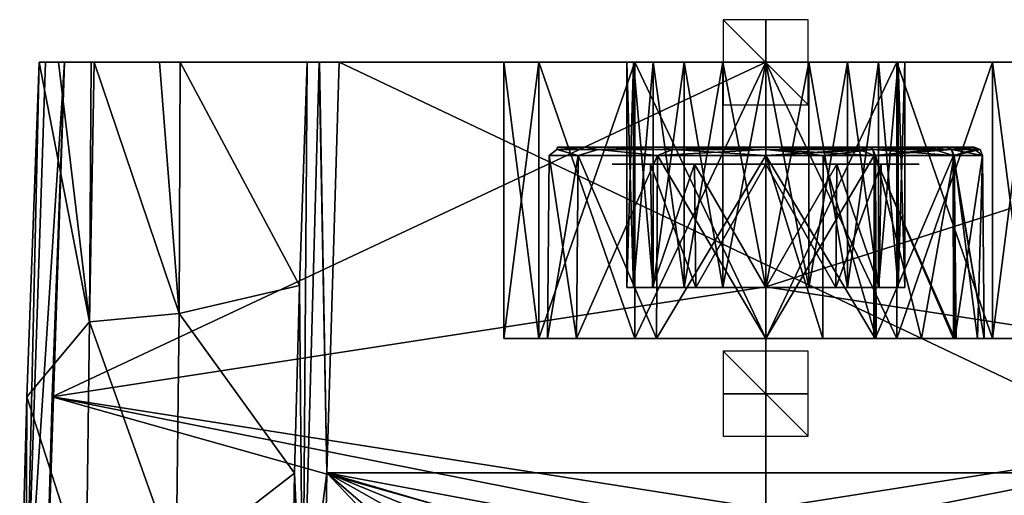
# Model space of a CAD drawing. Header units: millimetres. Extents: x -177 to 177, y -480 to 10.
# Tile 6 of 7: x -176 to 56, y -102 to 10. Entities that reach past the tile are written whole.
import ezdxf

# ---------------------------------------------------------------- set-up
doc = ezdxf.new("R2010")
doc.units = ezdxf.units.MM
doc.header["$LTSCALE"] = 198.929398
for name, color, linetype in [('18', 7, 'CONTINUOUS'), ('19', 7, 'CONTINUOUS'), ('2', 7, 'CONTINUOUS'), ('23', 7, 'CONTINUOUS'), ('24', 7, 'CONTINUOUS'), ('27', 7, 'CONTINUOUS'), ('33', 7, 'CONTINUOUS'), ('39', 7, 'CONTINUOUS'), ('40', 7, 'CONTINUOUS'), ('41', 7, 'CONTINUOUS'), ('42', 7, 'CONTINUOUS'), ('43', 7, 'CONTINUOUS'), ('44', 7, 'CONTINUOUS'), ('45', 7, 'CONTINUOUS'), ('46', 7, 'CONTINUOUS'), ('47', 7, 'CONTINUOUS'), ('48', 7, 'CONTINUOUS'), ('49', 7, 'CONTINUOUS'), ('50', 7, 'CONTINUOUS'), ('51', 7, 'CONTINUOUS'), ('52', 7, 'CONTINUOUS'), ('53', 7, 'CONTINUOUS'), ('54', 7, 'CONTINUOUS'), ('55', 7, 'CONTINUOUS'), ('56', 7, 'CONTINUOUS'), ('57', 7, 'CONTINUOUS'), ('58', 7, 'CONTINUOUS'), ('59', 7, 'CONTINUOUS'), ('60', 7, 'CONTINUOUS'), ('61', 7, 'CONTINUOUS'), ('62', 7, 'CONTINUOUS'), ('63', 7, 'CONTINUOUS')]:
    doc.layers.add(name, color=color, linetype=linetype)

msp = doc.modelspace()

# ---------------------------------------------------------------- linework, layer by layer
at = {"layer": '18', "linetype": 'CONTINUOUS'}
for points in [[(-171.01, 0, 393.44), (-169.48, 0, 398.03), (-166.42, 0, 352.23), (-171.01, 0, 393.44)], [(-169.48, 0, 398.03), (-165.03, 0, 400), (-166.42, 0, 352.23), (-169.48, 0, 398.03)], [(-166.42, 0, 352.23), (-165.03, 0, 400), (-158.73, 0, 301.49), (-166.42, 0, 352.23)], [(-165.03, 0, 400), (0, 0, 400), (-158.73, 0, 301.49), (-165.03, 0, 400)], [(-158.73, 0, 301.49), (0, 0, 400), (-158.02, 0, 297.41), (-158.73, 0, 301.49)], [(-158.02, 0, 297.41), (0, 0, 400), (-19.24, 0, 381.49), (-158.02, 0, 297.41)], [(-142.69, 0, 224.05), (-158.02, 0, 297.41), (-26.49, 0, 374.25), (-142.69, 0, 224.05)], [(-26.49, 0, 374.25), (-158.02, 0, 297.41), (-19.24, 0, 381.49), (-26.49, 0, 374.25)], [(-137.83, 0, 204.65), (-142.69, 0, 224.05), (-26.49, 0, 374.25), (-137.83, 0, 204.65)], [(-107.92, 0, 107.31), (-137.83, 0, 204.65), (-31.14, 0, 365.12), (-107.92, 0, 107.31)], [(-31.14, 0, 365.12), (-137.83, 0, 204.65), (-26.49, 0, 374.25), (-31.14, 0, 365.12)], [(-105.14, 0, 103.57), (-107.92, 0, 107.31), (-31.14, 0, 365.12), (-105.14, 0, 103.57)], [(-104.99, 0, 103.46), (-105.14, 0, 103.57), (-31.14, 0, 365.12), (-104.99, 0, 103.46)], [(-100.38, 0, 102), (-104.99, 0, 103.46), (-31.14, 0, 365.12), (-100.38, 0, 102)], [(100.38, 0, 102), (-100.38, 0, 102), (30.82, 0, 166.62), (100.38, 0, 102)], [(0, 0, 158.36), (-100.38, 0, 102), (-30.82, 0, 166.62), (0, 0, 158.36)], [(-100.38, 0, 102), (0, 0, 158.36), (30.82, 0, 166.62), (-100.38, 0, 102)], [(-30.82, 0, 166.62), (-100.38, 0, 102), (-53.38, 0, 189.18), (-30.82, 0, 166.62)], [(-53.38, 0, 189.18), (-100.38, 0, 102), (-61.64, 0, 220), (-53.38, 0, 189.18)], [(-61.64, 0, 220), (-100.38, 0, 102), (-31.14, 0, 365.12), (-61.64, 0, 220)], [(-53.38, 0, 250.82), (-61.64, 0, 220), (-31.14, 0, 365.12), (-53.38, 0, 250.82)], [(-30.82, 0, 273.38), (-53.38, 0, 250.82), (-31.14, 0, 344.88), (-30.82, 0, 273.38)], [(-31.14, 0, 344.88), (-53.38, 0, 250.82), (-32.74, 0, 355), (-31.14, 0, 344.88)], [(-32.74, 0, 355), (-53.38, 0, 250.82), (-31.14, 0, 365.12), (-32.74, 0, 355)], [(-26.49, 0, 335.75), (-30.82, 0, 273.38), (-31.14, 0, 344.88), (-26.49, 0, 335.75)], [(0, 0, 281.64), (-30.82, 0, 273.38), (0, 0, 322.26), (0, 0, 281.64)], [(0, 0, 322.26), (-30.82, 0, 273.38), (-10.12, 0, 323.86), (0, 0, 322.26)], [(-10.12, 0, 323.86), (-30.82, 0, 273.38), (-19.24, 0, 328.51), (-10.12, 0, 323.86)], [(-19.24, 0, 328.51), (-30.82, 0, 273.38), (-26.49, 0, 335.75), (-19.24, 0, 328.51)], [(-19.24, 0, 381.49), (0, 0, 400), (-10.12, 0, 386.14), (-19.24, 0, 381.49)], [(-10.12, 0, 386.14), (0, 0, 400), (0, 0, 387.74), (-10.12, 0, 386.14)], [(0, 0, 400), (165.03, 0, 400), (0, 0, 387.74), (0, 0, 400)], [(0, 0, 387.74), (165.03, 0, 400), (10.12, 0, 386.14), (0, 0, 387.74)], [(30.82, 0, 273.38), (0, 0, 281.64), (26.49, 0, 335.75), (30.82, 0, 273.38)], [(0, 0, 281.64), (0, 0, 322.26), (10.12, 0, 323.86), (0, 0, 281.64)], [(26.49, 0, 335.75), (0, 0, 281.64), (19.24, 0, 328.51), (26.49, 0, 335.75)], [(19.24, 0, 328.51), (0, 0, 281.64), (10.12, 0, 323.86), (19.24, 0, 328.51)], [(10.12, 0, 386.14), (165.03, 0, 400), (19.24, 0, 381.49), (10.12, 0, 386.14)], [(19.24, 0, 381.49), (165.03, 0, 400), (26.49, 0, 374.25), (19.24, 0, 381.49)], [(26.49, 0, 374.25), (165.03, 0, 400), (31.14, 0, 365.12), (26.49, 0, 374.25)], [(31.14, 0, 344.88), (30.82, 0, 273.38), (26.49, 0, 335.75), (31.14, 0, 344.88)], [(53.38, 0, 189.18), (100.38, 0, 102), (30.82, 0, 166.62), (53.38, 0, 189.18)], [(53.38, 0, 250.82), (30.82, 0, 273.38), (32.74, 0, 355), (53.38, 0, 250.82)], [(32.74, 0, 355), (30.82, 0, 273.38), (31.14, 0, 344.88), (32.74, 0, 355)], [(31.14, 0, 365.12), (165.03, 0, 400), (32.74, 0, 355), (31.14, 0, 365.12)], [(165.03, 0, 400), (53.38, 0, 250.82), (32.74, 0, 355), (165.03, 0, 400)], [(53.38, 0, 250.82), (165.03, 0, 400), (61.64, 0, 220), (53.38, 0, 250.82)], [(61.64, 0, 220), (100.38, 0, 102), (53.38, 0, 189.18), (61.64, 0, 220)]]:
    msp.add_3dface(points, dxfattribs=at)
at = {"layer": '19', "linetype": 'CONTINUOUS'}
for points in [[(-103.32, -96.65, 102), (-100.38, 0, 102), (103.32, -96.65, 102), (-103.32, -96.65, 102)], [(-100.38, 0, 102), (100.38, 0, 102), (103.32, -96.65, 102), (-100.38, 0, 102)], [(-103.32, -96.65, 102), (-40.82, -162.75, 102), (-104.5, -165.02, 102), (-103.32, -96.65, 102)], [(-39.63, -151.5, 102), (-40.82, -162.75, 102), (-103.32, -96.65, 102), (-39.63, -151.5, 102)], [(-34.05, -135.59, 102), (-39.63, -151.5, 102), (-103.32, -96.65, 102), (-34.05, -135.59, 102)], [(-27.8, -127.46, 102), (-34.05, -135.59, 102), (-103.32, -96.65, 102), (-27.8, -127.46, 102)], [(-19.59, -121.11, 102), (-27.8, -127.46, 102), (-103.32, -96.65, 102), (-19.59, -121.11, 102)], [(0, -116.02, 102), (-19.59, -121.11, 102), (-103.32, -96.65, 102), (0, -116.02, 102)], [(0, -116.02, 102), (-103.32, -96.65, 102), (103.32, -96.65, 102), (0, -116.02, 102)], [(19.59, -121.11, 102), (0, -116.02, 102), (103.32, -96.65, 102), (19.59, -121.11, 102)], [(104.5, -165.02, 102), (19.59, -121.11, 102), (103.32, -96.65, 102), (104.5, -165.02, 102)]]:
    msp.add_3dface(points, dxfattribs=at)
at = {"layer": '2', "color": 7, "linetype": 'CONTINUOUS'}
for points in [[(165.03, 0, 400), (0, 0, 400), (0, -52.85, 400), (165.03, 0, 400)], [(165.03, 0, 400), (0, -52.85, 400), (167.96, -78.74, 400), (165.03, 0, 400)], [(0, -52.85, 400), (0, -105.13, 400), (167.96, -78.74, 400), (0, -52.85, 400)], [(167.96, -78.74, 400), (0, -105.13, 400), (26.13, -106.91, 400), (167.96, -78.74, 400)], [(50.01, -111.92, 400), (167.96, -78.74, 400), (26.13, -106.91, 400), (50.01, -111.92, 400)], [(71.56, -119.75, 400), (167.96, -78.74, 400), (50.01, -111.92, 400), (71.56, -119.75, 400)]]:
    msp.add_3dface(points, dxfattribs=at)
at = {"layer": '23', "linetype": 'CONTINUOUS'}
for points in [[(-171.01, 0, 393.44), (-159.15, -61.06, 296.56), (-173.92, -78.73, 393.31), (-171.01, 0, 393.44)], [(-171.01, 0, 393.44), (-166.42, 0, 352.23), (-159.15, -61.06, 296.56), (-171.01, 0, 393.44)], [(-166.42, 0, 352.23), (-158.73, 0, 301.49), (-159.15, -61.06, 296.56), (-166.42, 0, 352.23)], [(-158.73, 0, 301.49), (-158.02, 0, 297.41), (-159.15, -61.06, 296.56), (-158.73, 0, 301.49)], [(-159.15, -61.06, 296.56), (-158.02, 0, 297.41), (-138.03, -59.12, 200.82), (-159.15, -61.06, 296.56)], [(-158.02, 0, 297.41), (-142.69, 0, 224.05), (-138.03, -59.12, 200.82), (-158.02, 0, 297.41)], [(-142.69, 0, 224.05), (-137.83, 0, 204.65), (-138.03, -59.12, 200.82), (-142.69, 0, 224.05)], [(-138.03, -59.12, 200.82), (-137.83, 0, 204.65), (-109.71, -52.58, 107.38), (-138.03, -59.12, 200.82)], [(-137.83, 0, 204.65), (-107.92, 0, 107.31), (-109.71, -52.58, 107.38), (-137.83, 0, 204.65)], [(-110.91, -96.71, 107.44), (-138.03, -59.12, 200.82), (-109.71, -52.58, 107.38), (-110.91, -96.71, 107.44)], [(-138.76, -118.25, 200.91), (-159.15, -61.06, 296.56), (-138.03, -59.12, 200.82), (-138.76, -118.25, 200.91)], [(-138.76, -118.25, 200.91), (-138.03, -59.12, 200.82), (-110.91, -96.71, 107.44), (-138.76, -118.25, 200.91)], [(-159.15, -61.06, 296.56), (-159.94, -122.13, 296.65), (-173.92, -78.73, 393.31), (-159.15, -61.06, 296.56)], [(-159.94, -122.13, 296.65), (-159.15, -61.06, 296.56), (-138.76, -118.25, 200.91), (-159.94, -122.13, 296.65)], [(-173.92, -78.73, 393.31), (-159.94, -122.13, 296.65), (-175.57, -140.56, 393.21), (-173.92, -78.73, 393.31)], [(-112.11, -165.12, 107.53), (-138.76, -118.25, 200.91), (-110.91, -96.71, 107.44), (-112.11, -165.12, 107.53)]]:
    msp.add_3dface(points, dxfattribs=at)
at = {"layer": '24', "linetype": 'CONTINUOUS'}
for points in [[(0, 0, 400), (-165.03, 0, 400), (-167.96, -78.74, 400), (0, 0, 400)], [(0, -52.85, 400), (0, 0, 400), (-167.96, -78.74, 400), (0, -52.85, 400)], [(0, -105.13, 400), (0, -52.85, 400), (-167.96, -78.74, 400), (0, -105.13, 400)], [(-169.63, -140.69, 400), (-50.01, -111.92, 400), (-167.96, -78.74, 400), (-169.63, -140.69, 400)], [(-26.13, -106.91, 400), (0, -105.13, 400), (-167.96, -78.74, 400), (-26.13, -106.91, 400)], [(-50.01, -111.92, 400), (-26.13, -106.91, 400), (-167.96, -78.74, 400), (-50.01, -111.92, 400)]]:
    msp.add_3dface(points, dxfattribs=at)
at = {"layer": '27', "linetype": 'CONTINUOUS'}
for points in [[(-165.03, 0, 400), (-169.48, 0, 398.03), (-174.12, -139.85, 397.95), (-165.03, 0, 400)], [(-169.63, -140.69, 400), (-165.03, 0, 400), (-174.12, -139.85, 397.95), (-169.63, -140.69, 400)], [(-169.48, 0, 398.03), (-171.01, 0, 393.44), (-174.12, -139.85, 397.95), (-169.48, 0, 398.03)], [(-171.01, 0, 393.44), (-173.92, -78.73, 393.31), (-174.12, -139.85, 397.95), (-171.01, 0, 393.44)], [(-165.03, 0, 400), (-169.63, -140.69, 400), (-167.96, -78.74, 400), (-165.03, 0, 400)], [(-173.92, -78.73, 393.31), (-175.57, -140.56, 393.21), (-174.12, -139.85, 397.95), (-173.92, -78.73, 393.31)]]:
    msp.add_3dface(points, dxfattribs=at)
at = {"layer": '33', "linetype": 'CONTINUOUS'}
for points in [[(-109.71, -52.58, 107.38), (-107.92, 0, 107.31), (-108.93, -140.41, 103.57), (-109.71, -52.58, 107.38)], [(-107.92, 0, 107.31), (-105.14, 0, 103.57), (-108.93, -140.41, 103.57), (-107.92, 0, 107.31)], [(-105.14, 0, 103.57), (-103.32, -96.65, 102), (-108.93, -140.41, 103.57), (-105.14, 0, 103.57)], [(-105.14, 0, 103.57), (-104.99, 0, 103.46), (-103.32, -96.65, 102), (-105.14, 0, 103.57)], [(-104.99, 0, 103.46), (-100.38, 0, 102), (-103.32, -96.65, 102), (-104.99, 0, 103.46)], [(-110.91, -96.71, 107.44), (-109.71, -52.58, 107.38), (-108.93, -140.41, 103.57), (-110.91, -96.71, 107.44)], [(-112.11, -165.12, 107.53), (-110.91, -96.71, 107.44), (-108.93, -140.41, 103.57), (-112.11, -165.12, 107.53)], [(-103.32, -96.65, 102), (-104.5, -165.02, 102), (-108.93, -140.41, 103.57), (-103.32, -96.65, 102)]]:
    msp.add_3dface(points, dxfattribs=at)
at = {"layer": '39', "linetype": 'CONTINUOUS'}
for points in [[(-61.64, -65, 220), (-53.38, -65, 250.82), (-53.38, -65, 189.18), (-61.64, -65, 220)], [(-51.39, -65, 220), (-44.51, -65, 194.31), (-53.38, -65, 189.18), (-51.39, -65, 220)], [(-53.38, -65, 189.18), (-44.51, -65, 194.31), (-30.82, -65, 166.62), (-53.38, -65, 189.18)], [(-44.51, -65, 245.69), (-51.39, -65, 220), (-53.38, -65, 250.82), (-44.51, -65, 245.69)], [(-53.38, -65, 250.82), (-51.39, -65, 220), (-53.38, -65, 189.18), (-53.38, -65, 250.82)], [(-30.82, -65, 273.38), (-44.51, -65, 245.69), (-53.38, -65, 250.82), (-30.82, -65, 273.38)], [(-44.51, -65, 194.31), (-25.7, -65, 175.49), (-30.82, -65, 166.62), (-44.51, -65, 194.31)], [(-25.7, -65, 264.51), (-44.51, -65, 245.69), (-30.82, -65, 273.38), (-25.7, -65, 264.51)], [(-25.7, -65, 175.49), (0, -65, 168.61), (-30.82, -65, 166.62), (-25.7, -65, 175.49)], [(0, -65, 168.61), (0, -65, 158.36), (-30.82, -65, 166.62), (0, -65, 168.61)], [(0, -65, 281.64), (-25.7, -65, 264.51), (-30.82, -65, 273.38), (0, -65, 281.64)], [(0, -65, 271.39), (-25.7, -65, 264.51), (0, -65, 281.64), (0, -65, 271.39)], [(0, -65, 168.61), (25.7, -65, 175.49), (0, -65, 158.36), (0, -65, 168.61)], [(25.7, -65, 264.51), (0, -65, 271.39), (30.82, -65, 273.38), (25.7, -65, 264.51)], [(30.82, -65, 273.38), (0, -65, 271.39), (0, -65, 281.64), (30.82, -65, 273.38)], [(0, -65, 158.36), (25.7, -65, 175.49), (30.82, -65, 166.62), (0, -65, 158.36)], [(44.51, -65, 245.69), (25.7, -65, 264.51), (30.82, -65, 273.38), (44.51, -65, 245.69)], [(25.7, -65, 175.49), (44.51, -65, 194.31), (30.82, -65, 166.62), (25.7, -65, 175.49)], [(53.38, -65, 250.82), (44.51, -65, 245.69), (30.82, -65, 273.38), (53.38, -65, 250.82)], [(30.82, -65, 166.62), (44.51, -65, 194.31), (53.38, -65, 189.18), (30.82, -65, 166.62)], [(51.39, -65, 220), (44.51, -65, 245.69), (53.38, -65, 250.82), (51.39, -65, 220)], [(44.51, -65, 194.31), (51.39, -65, 220), (53.38, -65, 189.18), (44.51, -65, 194.31)], [(53.38, -65, 189.18), (51.39, -65, 220), (53.38, -65, 250.82), (53.38, -65, 189.18)], [(61.64, -65, 220), (53.38, -65, 189.18), (53.38, -65, 250.82), (61.64, -65, 220)]]:
    msp.add_3dface(points, dxfattribs=at)
at = {"layer": '40', "linetype": 'CONTINUOUS'}
for points in [[(-53.38, 0, 189.18), (-61.64, 0, 220), (-53.38, -65, 189.18), (-53.38, 0, 189.18)], [(-61.64, 0, 220), (-53.38, 0, 250.82), (-61.64, -65, 220), (-61.64, 0, 220)], [(-61.64, 0, 220), (-61.64, -65, 220), (-53.38, -65, 189.18), (-61.64, 0, 220)], [(-53.38, 0, 250.82), (-53.38, -65, 250.82), (-61.64, -65, 220), (-53.38, 0, 250.82)], [(-30.82, 0, 166.62), (-53.38, 0, 189.18), (-30.82, -65, 166.62), (-30.82, 0, 166.62)], [(-53.38, 0, 189.18), (-53.38, -65, 189.18), (-30.82, -65, 166.62), (-53.38, 0, 189.18)], [(-53.38, 0, 250.82), (-30.82, 0, 273.38), (-53.38, -65, 250.82), (-53.38, 0, 250.82)], [(-30.82, 0, 273.38), (-30.82, -65, 273.38), (-53.38, -65, 250.82), (-30.82, 0, 273.38)], [(0, 0, 158.36), (-30.82, 0, 166.62), (0, -65, 158.36), (0, 0, 158.36)], [(0, -65, 158.36), (-30.82, 0, 166.62), (-30.82, -65, 166.62), (0, -65, 158.36)], [(-30.82, 0, 273.38), (0, 0, 281.64), (-30.82, -65, 273.38), (-30.82, 0, 273.38)], [(0, 0, 281.64), (0, -65, 281.64), (-30.82, -65, 273.38), (0, 0, 281.64)]]:
    msp.add_3dface(points, dxfattribs=at)
at = {"layer": '41', "linetype": 'CONTINUOUS'}
for points in [[(-49.02, -20, 220), (-42.45, -20, 244.51), (-42.45, -20, 195.49), (-49.02, -20, 220)], [(-42.45, -20, 244.51), (-24.51, -20, 262.45), (-42.45, -20, 195.49), (-42.45, -20, 244.51)], [(-42.45, -20, 195.49), (-24.51, -20, 262.45), (-24.51, -20, 177.55), (-42.45, -20, 195.49)], [(0, -20, 269.02), (0, -20, 170.98), (-24.51, -20, 177.55), (0, -20, 269.02)], [(-24.51, -20, 262.45), (0, -20, 269.02), (-24.51, -20, 177.55), (-24.51, -20, 262.45)], [(24.51, -20, 177.55), (0, -20, 170.98), (24.51, -20, 262.45), (24.51, -20, 177.55)], [(24.51, -20, 262.45), (0, -20, 170.98), (0, -20, 269.02), (24.51, -20, 262.45)], [(42.45, -20, 195.49), (24.51, -20, 177.55), (42.45, -20, 244.51), (42.45, -20, 195.49)], [(42.45, -20, 244.51), (24.51, -20, 177.55), (24.51, -20, 262.45), (42.45, -20, 244.51)], [(49.02, -20, 220), (42.45, -20, 195.49), (42.45, -20, 244.51), (49.02, -20, 220)]]:
    msp.add_3dface(points, dxfattribs=at)
at = {"layer": '42', "linetype": 'CONTINUOUS'}
for points in [[(-49.16, -20.58, 231.22), (-49.16, -20.58, 208.78), (-51.02, -21.98, 220), (-49.16, -20.58, 231.22)], [(-44.18, -21.98, 245.51), (-49.16, -20.58, 231.22), (-51.02, -21.98, 220), (-44.18, -21.98, 245.51)], [(-51.02, -21.98, 220), (-49.16, -20.58, 208.78), (-44.18, -21.98, 194.49), (-51.02, -21.98, 220)], [(-42.45, -20, 244.51), (-49.02, -20, 220), (-49.16, -20.58, 231.22), (-42.45, -20, 244.51)], [(-39.42, -20.58, 251.44), (-42.45, -20, 244.51), (-49.16, -20.58, 231.22), (-39.42, -20.58, 251.44)], [(-49.02, -20, 220), (-42.45, -20, 195.49), (-49.16, -20.58, 208.78), (-49.02, -20, 220)], [(-49.16, -20.58, 231.22), (-49.02, -20, 220), (-49.16, -20.58, 208.78), (-49.16, -20.58, 231.22)], [(-49.16, -20.58, 208.78), (-42.45, -20, 195.49), (-39.42, -20.58, 188.56), (-49.16, -20.58, 208.78)], [(-39.42, -20.58, 251.44), (-49.16, -20.58, 231.22), (-44.18, -21.98, 245.51), (-39.42, -20.58, 251.44)], [(-49.16, -20.58, 208.78), (-39.42, -20.58, 188.56), (-44.18, -21.98, 194.49), (-49.16, -20.58, 208.78)], [(-25.51, -21.98, 264.18), (-39.42, -20.58, 251.44), (-44.18, -21.98, 245.51), (-25.51, -21.98, 264.18)], [(-44.18, -21.98, 194.49), (-39.42, -20.58, 188.56), (-25.51, -21.98, 175.82), (-44.18, -21.98, 194.49)], [(-24.51, -20, 262.45), (-42.45, -20, 244.51), (-39.42, -20.58, 251.44), (-24.51, -20, 262.45)], [(-42.45, -20, 195.49), (-24.51, -20, 177.55), (-39.42, -20.58, 188.56), (-42.45, -20, 195.49)], [(-21.88, -20.58, 265.43), (-24.51, -20, 262.45), (-39.42, -20.58, 251.44), (-21.88, -20.58, 265.43)], [(-39.42, -20.58, 188.56), (-24.51, -20, 177.55), (-21.88, -20.58, 174.57), (-39.42, -20.58, 188.56)], [(-21.88, -20.58, 265.43), (-39.42, -20.58, 251.44), (-25.51, -21.98, 264.18), (-21.88, -20.58, 265.43)], [(-39.42, -20.58, 188.56), (-21.88, -20.58, 174.57), (-25.51, -21.98, 175.82), (-39.42, -20.58, 188.56)], [(0, -21.98, 271.02), (-21.88, -20.58, 265.43), (-25.51, -21.98, 264.18), (0, -21.98, 271.02)], [(-21.88, -20.58, 174.57), (0, -20.58, 169.57), (-25.51, -21.98, 175.82), (-21.88, -20.58, 174.57)], [(0, -20.58, 169.57), (0, -21.98, 168.98), (-25.51, -21.98, 175.82), (0, -20.58, 169.57)], [(-24.51, -20, 177.55), (0, -20, 170.98), (-21.88, -20.58, 174.57), (-24.51, -20, 177.55)], [(0, -20, 269.02), (-24.51, -20, 262.45), (0, -20.58, 270.43), (0, -20, 269.02)], [(0, -20.58, 270.43), (-24.51, -20, 262.45), (-21.88, -20.58, 265.43), (0, -20.58, 270.43)], [(-21.88, -20.58, 174.57), (0, -20, 170.98), (0, -20.58, 169.57), (-21.88, -20.58, 174.57)], [(0, -20.58, 270.43), (-21.88, -20.58, 265.43), (0, -21.98, 271.02), (0, -20.58, 270.43)]]:
    msp.add_3dface(points, dxfattribs=at)
at = {"layer": '43', "linetype": 'CONTINUOUS'}
for points in [[(-44.51, -65, 194.31), (-51.39, -65, 220), (-44.18, -21.98, 194.49), (-44.51, -65, 194.31)], [(-51.39, -65, 220), (-44.51, -65, 245.69), (-51.02, -21.98, 220), (-51.39, -65, 220)], [(-51.39, -65, 220), (-51.02, -21.98, 220), (-44.18, -21.98, 194.49), (-51.39, -65, 220)], [(-44.51, -65, 245.69), (-44.18, -21.98, 245.51), (-51.02, -21.98, 220), (-44.51, -65, 245.69)], [(-25.7, -65, 175.49), (-44.51, -65, 194.31), (-25.51, -21.98, 175.82), (-25.7, -65, 175.49)], [(-44.51, -65, 194.31), (-44.18, -21.98, 194.49), (-25.51, -21.98, 175.82), (-44.51, -65, 194.31)], [(-44.51, -65, 245.69), (-25.7, -65, 264.51), (-44.18, -21.98, 245.51), (-44.51, -65, 245.69)], [(-25.7, -65, 264.51), (-25.51, -21.98, 264.18), (-44.18, -21.98, 245.51), (-25.7, -65, 264.51)], [(0, -65, 168.61), (-25.7, -65, 175.49), (0, -21.98, 168.98), (0, -65, 168.61)], [(0, -21.98, 168.98), (-25.7, -65, 175.49), (-25.51, -21.98, 175.82), (0, -21.98, 168.98)], [(-25.7, -65, 264.51), (0, -65, 271.39), (-25.51, -21.98, 264.18), (-25.7, -65, 264.51)], [(0, -65, 271.39), (0, -21.98, 271.02), (-25.51, -21.98, 264.18), (0, -65, 271.39)]]:
    msp.add_3dface(points, dxfattribs=at)
at = {"layer": '44', "linetype": 'CONTINUOUS'}
for points in [[(30.82, 0, 166.62), (0, 0, 158.36), (30.82, -65, 166.62), (30.82, 0, 166.62)], [(0, 0, 158.36), (0, -65, 158.36), (30.82, -65, 166.62), (0, 0, 158.36)], [(0, 0, 281.64), (30.82, 0, 273.38), (0, -65, 281.64), (0, 0, 281.64)], [(30.82, 0, 273.38), (30.82, -65, 273.38), (0, -65, 281.64), (30.82, 0, 273.38)], [(30.82, 0, 273.38), (53.38, 0, 250.82), (30.82, -65, 273.38), (30.82, 0, 273.38)], [(53.38, 0, 250.82), (53.38, -65, 250.82), (30.82, -65, 273.38), (53.38, 0, 250.82)], [(53.38, 0, 189.18), (30.82, 0, 166.62), (53.38, -65, 189.18), (53.38, 0, 189.18)], [(30.82, 0, 166.62), (30.82, -65, 166.62), (53.38, -65, 189.18), (30.82, 0, 166.62)], [(53.38, 0, 250.82), (61.64, 0, 220), (53.38, -65, 250.82), (53.38, 0, 250.82)], [(61.64, 0, 220), (53.38, 0, 189.18), (61.64, -65, 220), (61.64, 0, 220)], [(61.64, 0, 220), (61.64, -65, 220), (53.38, -65, 250.82), (61.64, 0, 220)], [(53.38, 0, 189.18), (53.38, -65, 189.18), (61.64, -65, 220), (53.38, 0, 189.18)]]:
    msp.add_3dface(points, dxfattribs=at)
at = {"layer": '45', "linetype": 'CONTINUOUS'}
for points in [[(0, -20, 170.98), (24.51, -20, 177.55), (0, -20.58, 169.57), (0, -20, 170.98)], [(0, -20.58, 169.57), (24.51, -20, 177.55), (21.88, -20.58, 174.57), (0, -20.58, 169.57)], [(24.51, -20, 262.45), (0, -20, 269.02), (21.88, -20.58, 265.43), (24.51, -20, 262.45)], [(0, -20, 269.02), (0, -20.58, 270.43), (21.88, -20.58, 265.43), (0, -20, 269.02)], [(0, -20.58, 270.43), (0, -21.98, 271.02), (25.51, -21.98, 264.18), (0, -20.58, 270.43)], [(21.88, -20.58, 265.43), (0, -20.58, 270.43), (25.51, -21.98, 264.18), (21.88, -20.58, 265.43)], [(0, -21.98, 168.98), (0, -20.58, 169.57), (21.88, -20.58, 174.57), (0, -21.98, 168.98)], [(0, -21.98, 168.98), (21.88, -20.58, 174.57), (25.51, -21.98, 175.82), (0, -21.98, 168.98)], [(21.88, -20.58, 174.57), (24.51, -20, 177.55), (39.42, -20.58, 188.56), (21.88, -20.58, 174.57)], [(39.42, -20.58, 251.44), (24.51, -20, 262.45), (21.88, -20.58, 265.43), (39.42, -20.58, 251.44)], [(21.88, -20.58, 174.57), (39.42, -20.58, 188.56), (25.51, -21.98, 175.82), (21.88, -20.58, 174.57)], [(39.42, -20.58, 251.44), (21.88, -20.58, 265.43), (25.51, -21.98, 264.18), (39.42, -20.58, 251.44)], [(24.51, -20, 177.55), (42.45, -20, 195.49), (39.42, -20.58, 188.56), (24.51, -20, 177.55)], [(42.45, -20, 244.51), (24.51, -20, 262.45), (39.42, -20.58, 251.44), (42.45, -20, 244.51)], [(25.51, -21.98, 175.82), (39.42, -20.58, 188.56), (44.18, -21.98, 194.49), (25.51, -21.98, 175.82)], [(44.18, -21.98, 245.51), (39.42, -20.58, 251.44), (25.51, -21.98, 264.18), (44.18, -21.98, 245.51)], [(39.42, -20.58, 188.56), (42.45, -20, 195.49), (49.16, -20.58, 208.78), (39.42, -20.58, 188.56)], [(49.16, -20.58, 231.22), (42.45, -20, 244.51), (39.42, -20.58, 251.44), (49.16, -20.58, 231.22)], [(39.42, -20.58, 188.56), (49.16, -20.58, 208.78), (44.18, -21.98, 194.49), (39.42, -20.58, 188.56)], [(49.16, -20.58, 231.22), (39.42, -20.58, 251.44), (44.18, -21.98, 245.51), (49.16, -20.58, 231.22)], [(42.45, -20, 195.49), (49.02, -20, 220), (49.16, -20.58, 208.78), (42.45, -20, 195.49)], [(49.02, -20, 220), (42.45, -20, 244.51), (49.16, -20.58, 231.22), (49.02, -20, 220)], [(44.18, -21.98, 194.49), (49.16, -20.58, 208.78), (51.02, -21.98, 220), (44.18, -21.98, 194.49)], [(51.02, -21.98, 220), (49.16, -20.58, 231.22), (44.18, -21.98, 245.51), (51.02, -21.98, 220)], [(49.16, -20.58, 208.78), (49.02, -20, 220), (49.16, -20.58, 231.22), (49.16, -20.58, 208.78)], [(49.16, -20.58, 208.78), (49.16, -20.58, 231.22), (51.02, -21.98, 220), (49.16, -20.58, 208.78)]]:
    msp.add_3dface(points, dxfattribs=at)
at = {"layer": '46', "linetype": 'CONTINUOUS'}
for points in [[(25.7, -65, 175.49), (0, -65, 168.61), (25.51, -21.98, 175.82), (25.7, -65, 175.49)], [(0, -65, 168.61), (0, -21.98, 168.98), (25.51, -21.98, 175.82), (0, -65, 168.61)], [(0, -65, 271.39), (25.7, -65, 264.51), (0, -21.98, 271.02), (0, -65, 271.39)], [(0, -21.98, 271.02), (25.7, -65, 264.51), (25.51, -21.98, 264.18), (0, -21.98, 271.02)], [(25.7, -65, 264.51), (44.51, -65, 245.69), (25.51, -21.98, 264.18), (25.7, -65, 264.51)], [(44.51, -65, 245.69), (44.18, -21.98, 245.51), (25.51, -21.98, 264.18), (44.51, -65, 245.69)], [(25.7, -65, 175.49), (25.51, -21.98, 175.82), (44.18, -21.98, 194.49), (25.7, -65, 175.49)], [(44.51, -65, 194.31), (25.7, -65, 175.49), (44.18, -21.98, 194.49), (44.51, -65, 194.31)], [(44.51, -65, 245.69), (51.39, -65, 220), (44.18, -21.98, 245.51), (44.51, -65, 245.69)], [(51.39, -65, 220), (51.02, -21.98, 220), (44.18, -21.98, 245.51), (51.39, -65, 220)], [(44.51, -65, 194.31), (44.18, -21.98, 194.49), (51.02, -21.98, 220), (44.51, -65, 194.31)], [(51.39, -65, 220), (44.51, -65, 194.31), (51.02, -21.98, 220), (51.39, -65, 220)]]:
    msp.add_3dface(points, dxfattribs=at)
at = {"layer": '47', "linetype": 'CONTINUOUS'}
for points in [[(-26.66, -53.03, 346.34), (-26.66, -53.03, 363.66), (-27.11, -24, 346.19), (-26.66, -53.03, 346.34)], [(-26.66, -53.03, 346.34), (-27.11, -24, 346.19), (-16.75, -24, 331.94), (-26.66, -53.03, 346.34)], [(-26.66, -53.03, 363.66), (-16.48, -53.03, 377.68), (-27.11, -24, 363.81), (-26.66, -53.03, 363.66)], [(-26.66, -53.03, 363.66), (-27.11, -24, 363.81), (-27.11, -24, 346.19), (-26.66, -53.03, 363.66)], [(-16.48, -53.03, 377.68), (-16.75, -24, 378.06), (-27.11, -24, 363.81), (-16.48, -53.03, 377.68)], [(-16.48, -53.03, 332.32), (-26.66, -53.03, 346.34), (-16.75, -24, 331.94), (-16.48, -53.03, 332.32)], [(0, -24, 326.5), (-16.48, -53.03, 332.32), (-16.75, -24, 331.94), (0, -24, 326.5)], [(-16.48, -53.03, 377.68), (0, -53.03, 383.03), (-16.75, -24, 378.06), (-16.48, -53.03, 377.68)], [(0, -53.03, 383.03), (0, -24, 383.5), (-16.75, -24, 378.06), (0, -53.03, 383.03)], [(0, -53.03, 326.97), (-16.48, -53.03, 332.32), (0, -24, 326.5), (0, -53.03, 326.97)]]:
    msp.add_3dface(points, dxfattribs=at)
at = {"layer": '48', "linetype": 'CONTINUOUS'}
for points in [[(-32.74, -53.03, 355), (-31.14, -53.03, 365.12), (-31.14, -53.03, 344.88), (-32.74, -53.03, 355)], [(-26.66, -53.03, 363.66), (-26.66, -53.03, 346.34), (-31.14, -53.03, 344.88), (-26.66, -53.03, 363.66)], [(-31.14, -53.03, 344.88), (-26.66, -53.03, 346.34), (-26.49, -53.03, 335.75), (-31.14, -53.03, 344.88)], [(-26.49, -53.03, 374.25), (-26.66, -53.03, 363.66), (-31.14, -53.03, 344.88), (-26.49, -53.03, 374.25)], [(-31.14, -53.03, 365.12), (-26.49, -53.03, 374.25), (-31.14, -53.03, 344.88), (-31.14, -53.03, 365.12)], [(-26.66, -53.03, 346.34), (-16.48, -53.03, 332.32), (-26.49, -53.03, 335.75), (-26.66, -53.03, 346.34)], [(-16.48, -53.03, 377.68), (-26.66, -53.03, 363.66), (-19.25, -53.03, 381.49), (-16.48, -53.03, 377.68)], [(-19.25, -53.03, 381.49), (-26.66, -53.03, 363.66), (-26.49, -53.03, 374.25), (-19.25, -53.03, 381.49)], [(-26.49, -53.03, 335.75), (-16.48, -53.03, 332.32), (-19.25, -53.03, 328.51), (-26.49, -53.03, 335.75)], [(-19.25, -53.03, 328.51), (-16.48, -53.03, 332.32), (-10.12, -53.03, 323.86), (-19.25, -53.03, 328.51)], [(-10.12, -53.03, 386.14), (-16.48, -53.03, 377.68), (-19.25, -53.03, 381.49), (-10.12, -53.03, 386.14)], [(-16.48, -53.03, 332.32), (0, -53.03, 326.97), (-10.12, -53.03, 323.86), (-16.48, -53.03, 332.32)], [(0, -53.03, 383.03), (-16.48, -53.03, 377.68), (0, -53.03, 387.74), (0, -53.03, 383.03)], [(0, -53.03, 387.74), (-16.48, -53.03, 377.68), (-10.12, -53.03, 386.14), (0, -53.03, 387.74)], [(0, -53.03, 326.97), (0, -53.03, 322.26), (-10.12, -53.03, 323.86), (0, -53.03, 326.97)], [(0, -53.03, 326.97), (16.48, -53.03, 332.32), (0, -53.03, 322.26), (0, -53.03, 326.97)], [(16.48, -53.03, 377.68), (0, -53.03, 383.03), (10.12, -53.03, 386.14), (16.48, -53.03, 377.68)], [(10.12, -53.03, 386.14), (0, -53.03, 383.03), (0, -53.03, 387.74), (10.12, -53.03, 386.14)], [(0, -53.03, 322.26), (16.48, -53.03, 332.32), (10.12, -53.03, 323.86), (0, -53.03, 322.26)], [(19.25, -53.03, 381.49), (16.48, -53.03, 377.68), (10.12, -53.03, 386.14), (19.25, -53.03, 381.49)], [(10.12, -53.03, 323.86), (16.48, -53.03, 332.32), (19.25, -53.03, 328.51), (10.12, -53.03, 323.86)], [(26.66, -53.03, 363.66), (16.48, -53.03, 377.68), (26.49, -53.03, 374.25), (26.66, -53.03, 363.66)], [(26.49, -53.03, 374.25), (16.48, -53.03, 377.68), (19.25, -53.03, 381.49), (26.49, -53.03, 374.25)], [(16.48, -53.03, 332.32), (26.66, -53.03, 346.34), (19.25, -53.03, 328.51), (16.48, -53.03, 332.32)], [(19.25, -53.03, 328.51), (26.66, -53.03, 346.34), (26.49, -53.03, 335.75), (19.25, -53.03, 328.51)], [(31.14, -53.03, 365.12), (26.66, -53.03, 363.66), (26.49, -53.03, 374.25), (31.14, -53.03, 365.12)], [(26.49, -53.03, 335.75), (26.66, -53.03, 346.34), (31.14, -53.03, 365.12), (26.49, -53.03, 335.75)], [(31.14, -53.03, 344.88), (26.49, -53.03, 335.75), (31.14, -53.03, 365.12), (31.14, -53.03, 344.88)], [(26.66, -53.03, 346.34), (26.66, -53.03, 363.66), (31.14, -53.03, 365.12), (26.66, -53.03, 346.34)], [(32.74, -53.03, 355), (31.14, -53.03, 344.88), (31.14, -53.03, 365.12), (32.74, -53.03, 355)]]:
    msp.add_3dface(points, dxfattribs=at)
at = {"layer": '49', "linetype": 'CONTINUOUS'}
for points in [[(-31.14, 0, 344.88), (-32.74, 0, 355), (-31.14, -53.03, 344.88), (-31.14, 0, 344.88)], [(-32.74, 0, 355), (-31.14, 0, 365.12), (-32.74, -53.03, 355), (-32.74, 0, 355)], [(-32.74, 0, 355), (-32.74, -53.03, 355), (-31.14, -53.03, 344.88), (-32.74, 0, 355)], [(-31.14, 0, 365.12), (-31.14, -53.03, 365.12), (-32.74, -53.03, 355), (-31.14, 0, 365.12)], [(-26.49, 0, 335.75), (-31.14, 0, 344.88), (-26.49, -53.03, 335.75), (-26.49, 0, 335.75)], [(-31.14, 0, 344.88), (-31.14, -53.03, 344.88), (-26.49, -53.03, 335.75), (-31.14, 0, 344.88)], [(-31.14, 0, 365.12), (-26.49, 0, 374.25), (-31.14, -53.03, 365.12), (-31.14, 0, 365.12)], [(-26.49, 0, 374.25), (-26.49, -53.03, 374.25), (-31.14, -53.03, 365.12), (-26.49, 0, 374.25)], [(-19.24, 0, 328.51), (-26.49, 0, 335.75), (-19.25, -53.03, 328.51), (-19.24, 0, 328.51)], [(-26.49, 0, 335.75), (-26.49, -53.03, 335.75), (-19.25, -53.03, 328.51), (-26.49, 0, 335.75)], [(-26.49, 0, 374.25), (-19.24, 0, 381.49), (-26.49, -53.03, 374.25), (-26.49, 0, 374.25)], [(-19.24, 0, 381.49), (-19.25, -53.03, 381.49), (-26.49, -53.03, 374.25), (-19.24, 0, 381.49)], [(-19.24, 0, 328.51), (-19.25, -53.03, 328.51), (-10.12, -53.03, 323.86), (-19.24, 0, 328.51)], [(-19.24, 0, 381.49), (-10.12, 0, 386.14), (-19.25, -53.03, 381.49), (-19.24, 0, 381.49)], [(-10.12, 0, 386.14), (-10.12, -53.03, 386.14), (-19.25, -53.03, 381.49), (-10.12, 0, 386.14)], [(-10.12, 0, 323.86), (-19.24, 0, 328.51), (-10.12, -53.03, 323.86), (-10.12, 0, 323.86)], [(0, 0, 322.26), (-10.12, 0, 323.86), (0, -53.03, 322.26), (0, 0, 322.26)], [(0, -53.03, 322.26), (-10.12, 0, 323.86), (-10.12, -53.03, 323.86), (0, -53.03, 322.26)], [(-10.12, 0, 386.14), (0, 0, 387.74), (-10.12, -53.03, 386.14), (-10.12, 0, 386.14)], [(0, 0, 387.74), (0, -53.03, 387.74), (-10.12, -53.03, 386.14), (0, 0, 387.74)]]:
    msp.add_3dface(points, dxfattribs=at)
at = {"layer": '50', "linetype": 'CONTINUOUS'}
for points in [[(-27.11, -24, 363.81), (-16.75, -24, 378.06), (-27.11, -24, 346.19), (-27.11, -24, 363.81)], [(-27.11, -24, 346.19), (-16.75, -24, 378.06), (-16.75, -24, 331.94), (-27.11, -24, 346.19)], [(0, -24, 383.5), (0, -24, 326.5), (-16.75, -24, 331.94), (0, -24, 383.5)], [(-16.75, -24, 378.06), (0, -24, 383.5), (-16.75, -24, 331.94), (-16.75, -24, 378.06)], [(16.75, -24, 331.94), (0, -24, 326.5), (16.75, -24, 378.06), (16.75, -24, 331.94)], [(16.75, -24, 378.06), (0, -24, 326.5), (0, -24, 383.5), (16.75, -24, 378.06)], [(27.11, -24, 346.19), (16.75, -24, 331.94), (27.11, -24, 363.81), (27.11, -24, 346.19)], [(27.11, -24, 363.81), (16.75, -24, 331.94), (16.75, -24, 378.06), (27.11, -24, 363.81)]]:
    msp.add_3dface(points, dxfattribs=at)
at = {"layer": '51', "linetype": 'CONTINUOUS'}
for points in [[(16.48, -53.03, 332.32), (0, -53.03, 326.97), (16.75, -24, 331.94), (16.48, -53.03, 332.32)], [(0, -53.03, 326.97), (0, -24, 326.5), (16.75, -24, 331.94), (0, -53.03, 326.97)], [(0, -53.03, 383.03), (16.48, -53.03, 377.68), (0, -24, 383.5), (0, -53.03, 383.03)], [(16.48, -53.03, 377.68), (16.75, -24, 378.06), (0, -24, 383.5), (16.48, -53.03, 377.68)], [(16.48, -53.03, 377.68), (26.66, -53.03, 363.66), (16.75, -24, 378.06), (16.48, -53.03, 377.68)], [(26.66, -53.03, 346.34), (16.48, -53.03, 332.32), (27.11, -24, 346.19), (26.66, -53.03, 346.34)], [(16.48, -53.03, 332.32), (16.75, -24, 331.94), (27.11, -24, 346.19), (16.48, -53.03, 332.32)], [(26.66, -53.03, 363.66), (27.11, -24, 363.81), (16.75, -24, 378.06), (26.66, -53.03, 363.66)], [(26.66, -53.03, 363.66), (26.66, -53.03, 346.34), (27.11, -24, 363.81), (26.66, -53.03, 363.66)], [(26.66, -53.03, 346.34), (27.11, -24, 346.19), (27.11, -24, 363.81), (26.66, -53.03, 346.34)]]:
    msp.add_3dface(points, dxfattribs=at)
at = {"layer": '52', "linetype": 'CONTINUOUS'}
for points in [[(10.12, 0, 323.86), (0, 0, 322.26), (10.12, -53.03, 323.86), (10.12, 0, 323.86)], [(0, 0, 322.26), (0, -53.03, 322.26), (10.12, -53.03, 323.86), (0, 0, 322.26)], [(0, 0, 387.74), (10.12, 0, 386.14), (0, -53.03, 387.74), (0, 0, 387.74)], [(10.12, 0, 386.14), (10.12, -53.03, 386.14), (0, -53.03, 387.74), (10.12, 0, 386.14)], [(10.12, 0, 386.14), (19.24, 0, 381.49), (10.12, -53.03, 386.14), (10.12, 0, 386.14)], [(19.24, 0, 381.49), (19.25, -53.03, 381.49), (10.12, -53.03, 386.14), (19.24, 0, 381.49)], [(19.24, 0, 328.51), (10.12, 0, 323.86), (19.25, -53.03, 328.51), (19.24, 0, 328.51)], [(10.12, 0, 323.86), (10.12, -53.03, 323.86), (19.25, -53.03, 328.51), (10.12, 0, 323.86)], [(19.24, 0, 381.49), (26.49, 0, 374.25), (19.25, -53.03, 381.49), (19.24, 0, 381.49)], [(26.49, 0, 335.75), (19.24, 0, 328.51), (26.49, -53.03, 335.75), (26.49, 0, 335.75)], [(19.24, 0, 328.51), (19.25, -53.03, 328.51), (26.49, -53.03, 335.75), (19.24, 0, 328.51)], [(26.49, 0, 374.25), (26.49, -53.03, 374.25), (19.25, -53.03, 381.49), (26.49, 0, 374.25)], [(26.49, 0, 374.25), (31.14, 0, 365.12), (26.49, -53.03, 374.25), (26.49, 0, 374.25)], [(31.14, 0, 365.12), (31.14, -53.03, 365.12), (26.49, -53.03, 374.25), (31.14, 0, 365.12)], [(31.14, 0, 344.88), (26.49, 0, 335.75), (31.14, -53.03, 344.88), (31.14, 0, 344.88)], [(26.49, 0, 335.75), (26.49, -53.03, 335.75), (31.14, -53.03, 344.88), (26.49, 0, 335.75)], [(31.14, 0, 365.12), (32.74, 0, 355), (31.14, -53.03, 365.12), (31.14, 0, 365.12)], [(32.74, 0, 355), (31.14, 0, 344.88), (32.74, -53.03, 355), (32.74, 0, 355)], [(32.74, 0, 355), (32.74, -53.03, 355), (31.14, -53.03, 365.12), (32.74, 0, 355)], [(31.14, 0, 344.88), (31.14, -53.03, 344.88), (32.74, -53.03, 355), (31.14, 0, 344.88)]]:
    msp.add_3dface(points, dxfattribs=at)
at = {"layer": '53', "color": 7, "linetype": 'CONTINUOUS'}
for points in [[(-49.02, -20, 220.2), (-42.39, -20, 244.62), (-42.58, -20, 195.72), (-49.02, -20, 220.2)], [(-32.46, -20, 195.86), (-27.42, -20, 194.5), (-42.58, -20, 195.72), (-32.46, -20, 195.86)], [(-42.58, -20, 195.72), (-27.42, -20, 194.5), (-24.79, -20, 177.71), (-42.58, -20, 195.72)], [(-36.13, -20, 199.58), (-32.46, -20, 195.86), (-42.58, -20, 195.72), (-36.13, -20, 199.58)], [(-41.36, -20, 223.37), (-36.13, -20, 199.58), (-42.58, -20, 195.72), (-41.36, -20, 223.37)], [(-42.39, -20, 244.62), (-41.36, -20, 223.37), (-42.58, -20, 195.72), (-42.39, -20, 244.62)], [(-32.34, -20, 246), (-41.36, -20, 223.37), (-42.39, -20, 244.62), (-32.34, -20, 246)], [(-24.45, -20, 262.48), (-32.34, -20, 246), (-42.39, -20, 244.62), (-24.45, -20, 262.48)], [(-12.18, -20, 259.67), (-32.34, -20, 246), (-24.45, -20, 262.48), (-12.18, -20, 259.67)], [(-27.42, -20, 194.5), (27.42, -20, 194.5), (-24.79, -20, 177.71), (-27.42, -20, 194.5)], [(27.42, -20, 194.5), (0, -20, 170.98), (-24.79, -20, 177.71), (27.42, -20, 194.5)], [(0, -20, 269.02), (-12.18, -20, 259.67), (-24.45, -20, 262.48), (0, -20, 269.02)], [(12.18, -20, 259.67), (-12.18, -20, 259.67), (0, -20, 269.02), (12.18, -20, 259.67)], [(0, -20, 170.98), (27.42, -20, 194.5), (24.46, -20, 177.52), (0, -20, 170.98)], [(12.98, -20, 267.27), (12.18, -20, 259.67), (0, -20, 269.02), (12.98, -20, 267.27)], [(32.34, -20, 246), (12.18, -20, 259.67), (24.79, -20, 262.29), (32.34, -20, 246)], [(24.79, -20, 262.29), (12.18, -20, 259.67), (12.98, -20, 267.27), (24.79, -20, 262.29)], [(32.46, -20, 195.86), (36.13, -20, 199.58), (24.46, -20, 177.52), (32.46, -20, 195.86)], [(24.46, -20, 177.52), (36.13, -20, 199.58), (42.39, -20, 195.38), (24.46, -20, 177.52)], [(27.42, -20, 194.5), (32.46, -20, 195.86), (24.46, -20, 177.52), (27.42, -20, 194.5)], [(42.58, -20, 244.28), (32.34, -20, 246), (24.79, -20, 262.29), (42.58, -20, 244.28)], [(41.36, -20, 223.37), (32.34, -20, 246), (42.58, -20, 244.28), (41.36, -20, 223.37)], [(36.13, -20, 199.58), (41.36, -20, 223.37), (42.39, -20, 195.38), (36.13, -20, 199.58)], [(42.39, -20, 195.38), (41.36, -20, 223.37), (42.58, -20, 244.28), (42.39, -20, 195.38)], [(49.02, -20, 219.8), (42.39, -20, 195.38), (42.58, -20, 244.28), (49.02, -20, 219.8)]]:
    msp.add_3dface(points, dxfattribs=at)
at = {"layer": '54', "color": 7, "linetype": 'CONTINUOUS'}
for points in [[(0, -65, 168.61), (0, -21.98, 168.98), (25.46, -21.98, 175.79), (0, -65, 168.61)], [(25.42, -65, 175.33), (0, -65, 168.61), (25.46, -21.98, 175.79), (25.42, -65, 175.33)], [(0, -65, 271.39), (13.45, -65, 269.6), (0, -21.98, 271.02), (0, -65, 271.39)], [(0, -21.98, 271.02), (13.45, -65, 269.6), (13.51, -21.98, 269.2), (0, -21.98, 271.02)], [(13.45, -65, 269.6), (25.97, -65, 264.35), (13.51, -21.98, 269.2), (13.45, -65, 269.6)], [(13.51, -21.98, 269.2), (25.97, -65, 264.35), (25.8, -21.98, 264.01), (13.51, -21.98, 269.2)], [(44.19, -65, 193.76), (25.42, -65, 175.33), (25.46, -21.98, 175.79), (44.19, -65, 193.76)], [(44.12, -21.98, 194.38), (44.19, -65, 193.76), (25.46, -21.98, 175.79), (44.12, -21.98, 194.38)], [(25.97, -65, 264.35), (36.67, -65, 256), (25.8, -21.98, 264.01), (25.97, -65, 264.35)], [(25.8, -21.98, 264.01), (36.67, -65, 256), (44.32, -21.98, 245.27), (25.8, -21.98, 264.01)], [(36.67, -65, 256), (44.82, -65, 245.14), (44.32, -21.98, 245.27), (36.67, -65, 256)], [(51.38, -65, 219.04), (44.19, -65, 193.76), (44.12, -21.98, 194.38), (51.38, -65, 219.04)], [(51.02, -21.98, 219.8), (51.38, -65, 219.04), (44.12, -21.98, 194.38), (51.02, -21.98, 219.8)], [(44.82, -65, 245.14), (49.84, -65, 232.53), (44.32, -21.98, 245.27), (44.82, -65, 245.14)], [(44.32, -21.98, 245.27), (49.84, -65, 232.53), (51.02, -21.98, 219.8), (44.32, -21.98, 245.27)], [(49.84, -65, 232.53), (51.38, -65, 219.04), (51.02, -21.98, 219.8), (49.84, -65, 232.53)]]:
    msp.add_3dface(points, dxfattribs=at)
at = {"layer": '55', "color": 7, "linetype": 'CONTINUOUS'}
for points in [[(0, -20, 170.98), (24.46, -20, 177.52), (0, -20.58, 169.57), (0, -20, 170.98)], [(24.46, -20, 177.52), (25.21, -20.58, 176.33), (0, -20.58, 169.57), (24.46, -20, 177.52)], [(12.98, -20, 267.27), (0, -20, 269.02), (25.21, -20.58, 263.67), (12.98, -20, 267.27)], [(0, -20, 269.02), (0, -20.58, 270.43), (25.21, -20.58, 263.67), (0, -20, 269.02)], [(25.46, -21.98, 175.79), (0, -21.98, 168.98), (25.21, -20.58, 176.33), (25.46, -21.98, 175.79)], [(25.21, -20.58, 176.33), (0, -21.98, 168.98), (0, -20.58, 169.57), (25.21, -20.58, 176.33)], [(0, -21.98, 271.02), (13.51, -21.98, 269.2), (0, -20.58, 270.43), (0, -21.98, 271.02)], [(0, -20.58, 270.43), (13.51, -21.98, 269.2), (25.21, -20.58, 263.67), (0, -20.58, 270.43)], [(24.79, -20, 262.29), (12.98, -20, 267.27), (25.21, -20.58, 263.67), (24.79, -20, 262.29)], [(13.51, -21.98, 269.2), (25.8, -21.98, 264.01), (25.21, -20.58, 263.67), (13.51, -21.98, 269.2)], [(24.46, -20, 177.52), (42.39, -20, 195.38), (25.21, -20.58, 176.33), (24.46, -20, 177.52)], [(42.58, -20, 244.28), (24.79, -20, 262.29), (43.67, -20.58, 245.21), (42.58, -20, 244.28)], [(24.79, -20, 262.29), (25.21, -20.58, 263.67), (43.67, -20.58, 245.21), (24.79, -20, 262.29)], [(42.39, -20, 195.38), (43.67, -20.58, 194.79), (25.21, -20.58, 176.33), (42.39, -20, 195.38)], [(25.21, -20.58, 263.67), (25.8, -21.98, 264.01), (43.67, -20.58, 245.21), (25.21, -20.58, 263.67)], [(44.12, -21.98, 194.38), (25.46, -21.98, 175.79), (25.21, -20.58, 176.33), (44.12, -21.98, 194.38)], [(43.67, -20.58, 194.79), (44.12, -21.98, 194.38), (25.21, -20.58, 176.33), (43.67, -20.58, 194.79)], [(25.8, -21.98, 264.01), (44.32, -21.98, 245.27), (43.67, -20.58, 245.21), (25.8, -21.98, 264.01)], [(42.39, -20, 195.38), (49.02, -20, 219.8), (43.67, -20.58, 194.79), (42.39, -20, 195.38)], [(49.02, -20, 219.8), (42.58, -20, 244.28), (50.43, -20.58, 220), (49.02, -20, 219.8)], [(42.58, -20, 244.28), (43.67, -20.58, 245.21), (50.43, -20.58, 220), (42.58, -20, 244.28)], [(49.02, -20, 219.8), (50.43, -20.58, 220), (43.67, -20.58, 194.79), (49.02, -20, 219.8)], [(43.67, -20.58, 245.21), (44.32, -21.98, 245.27), (50.43, -20.58, 220), (43.67, -20.58, 245.21)], [(51.02, -21.98, 219.8), (44.12, -21.98, 194.38), (43.67, -20.58, 194.79), (51.02, -21.98, 219.8)], [(50.43, -20.58, 220), (51.02, -21.98, 219.8), (43.67, -20.58, 194.79), (50.43, -20.58, 220)], [(44.32, -21.98, 245.27), (51.02, -21.98, 219.8), (50.43, -20.58, 220), (44.32, -21.98, 245.27)]]:
    msp.add_3dface(points, dxfattribs=at)
at = {"layer": '56', "color": 7, "linetype": 'CONTINUOUS'}
for points in [[(-26.66, -53.03, 346.34), (-16.48, -53.03, 332.32), (-27.11, -24, 346.19), (-26.66, -53.03, 346.34)], [(-27.11, -24, 346.19), (-16.48, -53.03, 332.32), (-16.75, -24, 331.94), (-27.11, -24, 346.19)], [(-26.66, -53.03, 363.66), (-26.66, -53.03, 346.34), (-27.11, -24, 363.81), (-26.66, -53.03, 363.66)], [(-27.11, -24, 363.81), (-26.66, -53.03, 346.34), (-27.11, -24, 346.19), (-27.11, -24, 363.81)], [(-16.48, -53.03, 377.68), (-26.66, -53.03, 363.66), (-27.11, -24, 363.81), (-16.48, -53.03, 377.68)], [(-16.75, -24, 378.06), (-16.48, -53.03, 377.68), (-27.11, -24, 363.81), (-16.75, -24, 378.06)], [(-16.48, -53.03, 332.32), (0, -53.03, 326.97), (-16.75, -24, 331.94), (-16.48, -53.03, 332.32)], [(-16.75, -24, 331.94), (0, -53.03, 326.97), (0, -24, 326.5), (-16.75, -24, 331.94)], [(0, -24, 383.5), (-16.48, -53.03, 377.68), (-16.75, -24, 378.06), (0, -24, 383.5)], [(0, -53.03, 383.03), (-16.48, -53.03, 377.68), (0, -24, 383.5), (0, -53.03, 383.03)]]:
    msp.add_3dface(points, dxfattribs=at)
at = {"layer": '57', "color": 7, "linetype": 'CONTINUOUS'}
for points in [[(-36.12, -24, 355), (-35.97, -24, 371.31), (-33.78, -24, 341.76), (-36.12, -24, 355)], [(-35.97, -24, 371.31), (-35.94, -24, 384.32), (-33.78, -24, 341.76), (-35.97, -24, 371.31)], [(0, -24, 383.5), (-16.75, -24, 378.06), (-35.94, -24, 384.32), (0, -24, 383.5)], [(35.94, -24, 384.32), (0, -24, 383.5), (-35.94, -24, 384.32), (35.94, -24, 384.32)], [(-16.75, -24, 378.06), (-27.11, -24, 363.81), (-35.94, -24, 384.32), (-16.75, -24, 378.06)], [(-35.94, -24, 384.32), (-27.11, -24, 363.81), (-33.78, -24, 341.76), (-35.94, -24, 384.32)], [(-33.78, -24, 341.76), (-27.11, -24, 363.81), (-29.53, -24, 333.71), (-33.78, -24, 341.76)], [(-27.11, -24, 363.81), (-27.11, -24, 346.19), (-29.53, -24, 333.71), (-27.11, -24, 363.81)], [(-29.53, -24, 333.71), (-27.11, -24, 346.19), (-23.42, -24, 327.09), (-29.53, -24, 333.71)], [(-27.11, -24, 346.19), (-16.75, -24, 331.94), (-23.42, -24, 327.09), (-27.11, -24, 346.19)], [(-23.42, -24, 327.09), (-16.75, -24, 331.94), (-12.03, -24, 320.71), (-23.42, -24, 327.09)], [(-16.75, -24, 331.94), (0, -24, 326.5), (-12.03, -24, 320.71), (-16.75, -24, 331.94)], [(-12.03, -24, 320.71), (0, -24, 326.5), (0, -24, 318.59), (-12.03, -24, 320.71)], [(16.75, -24, 378.06), (0, -24, 383.5), (35.94, -24, 384.32), (16.75, -24, 378.06)], [(0, -24, 326.5), (16.75, -24, 331.94), (0, -24, 318.59), (0, -24, 326.5)], [(0, -24, 318.59), (16.75, -24, 331.94), (12.03, -24, 320.71), (0, -24, 318.59)], [(12.03, -24, 320.71), (16.75, -24, 331.94), (23.42, -24, 327.09), (12.03, -24, 320.71)], [(27.11, -24, 363.81), (16.75, -24, 378.06), (35.94, -24, 384.32), (27.11, -24, 363.81)], [(16.75, -24, 331.94), (27.11, -24, 346.19), (23.42, -24, 327.09), (16.75, -24, 331.94)], [(23.42, -24, 327.09), (27.11, -24, 346.19), (29.53, -24, 333.71), (23.42, -24, 327.09)], [(27.11, -24, 346.19), (27.11, -24, 363.81), (35.94, -24, 384.32), (27.11, -24, 346.19)], [(27.11, -24, 346.19), (35.94, -24, 384.32), (29.53, -24, 333.71), (27.11, -24, 346.19)], [(29.53, -24, 333.71), (35.94, -24, 384.32), (33.78, -24, 341.76), (29.53, -24, 333.71)], [(33.78, -24, 341.76), (35.94, -24, 384.32), (35.97, -24, 371.31), (33.78, -24, 341.76)], [(36.12, -24, 355), (33.78, -24, 341.76), (35.97, -24, 371.31), (36.12, -24, 355)]]:
    msp.add_3dface(points, dxfattribs=at)
at = {"layer": '58', "linetype": 'CONTINUOUS'}
for points in [[(0, -10, -10), (0, 10, -10), (0, 10, 10), (0, -10, -10)], [(0, -10, 10), (0, -10, -10), (0, 10, 10), (0, -10, 10)]]:
    msp.add_3dface(points, dxfattribs=at)
at = {"layer": '59', "linetype": 'CONTINUOUS'}
for points in [[(10, 0, -10), (-10, 0, -10), (-10, 0, 10), (10, 0, -10)], [(10, 0, 10), (10, 0, -10), (-10, 0, 10), (10, 0, 10)]]:
    msp.add_3dface(points, dxfattribs=at)
at = {"layer": '60', "linetype": 'CONTINUOUS'}
for points in [[(10, -10), (10, 10), (-10, 10), (10, -10)], [(-10, -10), (10, -10), (-10, 10), (-10, -10)]]:
    msp.add_3dface(points, dxfattribs=at)
at = {"layer": '61', "linetype": 'CONTINUOUS'}
for points in [[(0, -88, 390), (0, -68, 390), (0, -68, 410), (0, -88, 390)], [(0, -88, 410), (0, -88, 390), (0, -68, 410), (0, -88, 410)]]:
    msp.add_3dface(points, dxfattribs=at)
at = {"layer": '62', "linetype": 'CONTINUOUS'}
for points in [[(10, -78, 390), (-10, -78, 390), (-10, -78, 410), (10, -78, 390)], [(10, -78, 410), (10, -78, 390), (-10, -78, 410), (10, -78, 410)]]:
    msp.add_3dface(points, dxfattribs=at)
at = {"layer": '63', "linetype": 'CONTINUOUS'}
for points in [[(10, -88, 400), (10, -68, 400), (-10, -68, 400), (10, -88, 400)], [(-10, -88, 400), (10, -88, 400), (-10, -68, 400), (-10, -88, 400)]]:
    msp.add_3dface(points, dxfattribs=at)

doc.saveas('drawing.dxf')
